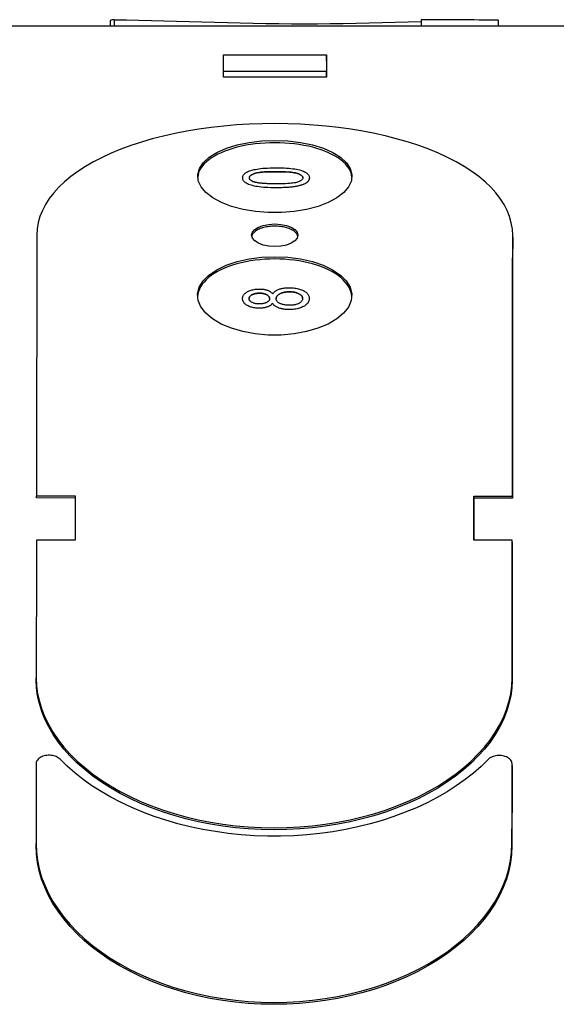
# Model space of a CAD drawing. Header units: millimetres. Extents: x 230 to 512, y 28 to 398.
# Tile 11 of 12: x 470 to 491, y 260 to 299. Entities that reach past the tile are written whole.
import ezdxf

# ---------------------------------------------------------------- set-up
doc = ezdxf.new("R2010")
doc.units = ezdxf.units.MM
doc.layers.add('Detail', color=2, linetype='Continuous')

msp = doc.modelspace()

# ---------------------------------------------------------------- linework, layer by layer
at = {"layer": 'Detail'}
for p, q in [((473.483, 298.499), (473.483, 298.281)), ((473.639, 298.529), (473.639, 298.281)), ((485.571, 298.525), (485.571, 298.276)), ((488.561, 298.513), (488.561, 298.275)), ((491.289, 298.274), (468.789, 298.283)), ((477.885, 296.523), (477.886, 297.165)), ((477.886, 297.165), (481.886, 297.164)), ((481.886, 297.164), (481.885, 296.522)), ((481.886, 296.937), (481.886, 297.164)), ((481.885, 296.522), (477.885, 296.523)), ((477.885, 296.298), (477.885, 296.523)), ((481.885, 296.296), (481.885, 296.522)), ((481.885, 296.296), (477.885, 296.298)), ((478.63, 292.39), (478.63, 292.39)), ((481.222, 292.389), (481.222, 292.389)), ((489.126, 290.067), (489.126, 290.154)), ((478.624, 287.696), (478.624, 287.696)), ((481.216, 287.698), (481.216, 287.698)), ((479.795, 287.52), (479.795, 287.52)), ((470.613, 280.035), (472.113, 280.034)), ((470.613, 279.953), (470.613, 280.035)), ((472.113, 279.952), (470.613, 279.953)), ((472.113, 280.034), (472.111, 278.319)), ((487.611, 278.313), (487.613, 280.028)), ((487.613, 280.028), (489.113, 280.028)), ((487.613, 279.946), (487.613, 280.028)), ((489.113, 279.945), (487.613, 279.946)), ((489.113, 279.945), (489.113, 280.028)), ((472.111, 278.319), (470.611, 278.32)), ((489.111, 278.312), (487.611, 278.313)), ((489.111, 278.231), (489.111, 278.312)), ((470.605, 272.886), (470.605, 272.965)), ((489.101, 269.559), (489.101, 269.637)), ((470.598, 266.452), (470.598, 266.528))]:
    msp.add_line(p, q, dxfattribs=at)
at = {"layer": 'Detail', "flags": 128}
for points in [[(473.639, 298.529), (474.117, 298.523), (474.598, 298.515), (475.083, 298.504), (475.57, 298.49), (476.059, 298.476), (476.551, 298.461), (477.044, 298.446), (477.54, 298.431), (478.037, 298.418), (478.535, 298.405), (479.034, 298.394), (479.533, 298.384), (480.033, 298.377), (480.533, 298.372), (481.033, 298.37), (481.533, 298.371), (482.035, 298.375), (482.539, 298.382), (483.045, 298.391), (483.55, 298.401), (484.056, 298.414), (484.562, 298.427), (485.067, 298.442), (485.571, 298.457)], [(489.126, 290.154), (489.112, 290.398), (489.072, 290.641), (489.005, 290.88), (488.911, 291.117), (488.79, 291.35), (488.643, 291.578), (488.471, 291.802), (488.273, 292.02), (488.051, 292.231), (487.805, 292.436), (487.535, 292.633), (487.243, 292.823), (486.93, 293.004), (486.595, 293.176), (486.241, 293.34), (485.869, 293.494), (485.478, 293.638), (485.072, 293.771), (484.65, 293.894), (484.214, 294.006), (483.765, 294.107), (483.305, 294.197), (482.835, 294.275), (482.356, 294.342), (481.87, 294.397), (481.378, 294.439), (480.882, 294.47), (480.383, 294.488), (479.882, 294.495), (479.381, 294.489), (478.882, 294.471), (478.385, 294.44), (477.893, 294.398), (477.407, 294.344), (476.928, 294.278), (476.458, 294.2), (475.997, 294.11), (475.548, 294.01), (475.112, 293.898), (474.69, 293.775), (474.283, 293.642), (473.892, 293.498), (473.519, 293.345), (473.165, 293.182), (472.83, 293.009), (472.516, 292.828), (472.223, 292.639), (471.953, 292.442), (471.706, 292.237), (471.483, 292.026), (471.285, 291.808), (471.112, 291.585), (470.965, 291.357), (470.843, 291.124), (470.749, 290.887), (470.681, 290.648), (470.64, 290.406), (470.626, 290.162)], [(479.881, 293.75), (479.689, 293.747), (479.497, 293.739), (479.307, 293.725), (479.119, 293.705), (478.935, 293.68), (478.754, 293.65), (478.578, 293.615), (478.407, 293.574), (478.243, 293.528), (478.085, 293.478), (477.934, 293.423), (477.792, 293.364), (477.658, 293.3), (477.533, 293.233), (477.418, 293.162), (477.313, 293.088), (477.219, 293.01), (477.135, 292.93), (477.063, 292.847), (477.003, 292.763), (476.954, 292.676), (476.917, 292.588), (476.893, 292.499), (476.88, 292.409)], [(479.881, 293.839), (480.388, 293.819), (480.88, 293.76), (481.344, 293.664), (481.765, 293.534), (482.132, 293.372), (482.434, 293.184), (482.663, 292.973), (482.812, 292.747), (482.876, 292.512), (482.854, 292.274), (482.747, 292.04), (482.557, 291.817), (482.291, 291.611), (481.954, 291.429), (481.558, 291.277), (481.114, 291.158), (480.634, 291.076), (480.133, 291.035), (479.624, 291.035), (479.123, 291.077), (478.642, 291.158), (478.199, 291.277), (477.803, 291.43), (477.467, 291.612), (477.2, 291.817), (477.01, 292.041), (476.903, 292.275), (476.882, 292.513), (476.946, 292.748), (477.095, 292.974), (477.324, 293.184), (477.626, 293.373), (477.994, 293.535), (478.417, 293.665), (478.882, 293.761), (479.374, 293.819), (479.881, 293.839)], [(482.877, 292.409), (482.865, 292.498), (482.841, 292.587), (482.804, 292.675), (482.755, 292.762), (482.695, 292.846), (482.623, 292.929), (482.54, 293.009), (482.445, 293.087), (482.341, 293.161), (482.226, 293.232), (482.101, 293.299), (481.967, 293.363), (481.825, 293.422), (481.675, 293.477), (481.517, 293.527), (481.353, 293.573), (481.182, 293.614), (481.007, 293.649), (480.826, 293.68), (480.642, 293.705), (480.454, 293.724), (480.265, 293.738), (480.073, 293.747), (479.881, 293.75)], [(478.63, 292.39), (478.632, 292.421), (478.639, 292.451), (478.651, 292.48), (478.667, 292.507), (478.687, 292.533), (478.713, 292.557), (478.742, 292.581), (478.775, 292.603), (478.813, 292.623), (478.855, 292.642), (478.9, 292.66), (478.95, 292.676), (479.003, 292.691), (479.061, 292.705), (479.122, 292.717), (479.187, 292.729), (479.255, 292.739), (479.327, 292.749), (479.406, 292.757), (479.493, 292.763), (479.589, 292.768), (479.693, 292.772), (479.806, 292.774), (479.928, 292.775)], [(478.887, 292.388), (478.889, 292.405), (478.893, 292.421), (478.9, 292.437), (478.91, 292.452), (478.923, 292.467), (478.939, 292.481), (478.958, 292.495), (478.979, 292.509), (479.004, 292.522), (479.031, 292.534), (479.061, 292.546), (479.094, 292.558), (479.131, 292.569), (479.174, 292.579), (479.223, 292.588), (479.278, 292.596), (479.339, 292.603), (479.405, 292.609), (479.478, 292.614), (479.556, 292.618), (479.64, 292.621), (479.73, 292.624), (479.826, 292.625), (479.927, 292.626)], [(479.927, 292.625), (479.826, 292.625), (479.73, 292.624), (479.64, 292.621), (479.556, 292.618), (479.478, 292.614), (479.406, 292.609), (479.339, 292.603), (479.278, 292.595), (479.223, 292.587), (479.174, 292.578), (479.131, 292.569), (479.094, 292.558), (479.061, 292.546), (479.031, 292.534), (479.004, 292.522), (478.979, 292.509), (478.958, 292.495), (478.939, 292.481), (478.923, 292.467), (478.911, 292.452), (478.9, 292.437), (478.893, 292.421), (478.889, 292.405), (478.887, 292.388)], [(479.927, 292.626), (480.029, 292.625), (480.124, 292.624), (480.214, 292.621), (480.298, 292.618), (480.376, 292.614), (480.448, 292.608), (480.515, 292.602), (480.575, 292.595), (480.63, 292.587), (480.679, 292.578), (480.722, 292.568), (480.76, 292.557), (480.793, 292.546), (480.823, 292.534), (480.85, 292.521), (480.875, 292.508), (480.896, 292.495), (480.915, 292.481), (480.931, 292.467), (480.944, 292.452), (480.954, 292.437), (480.961, 292.422), (480.965, 292.406), (480.967, 292.389)], [(480.967, 292.389), (480.965, 292.406), (480.961, 292.422), (480.954, 292.437), (480.944, 292.452), (480.931, 292.467), (480.915, 292.481), (480.896, 292.495), (480.875, 292.508), (480.85, 292.521), (480.823, 292.533), (480.793, 292.545), (480.76, 292.557), (480.722, 292.568), (480.679, 292.578), (480.63, 292.587), (480.575, 292.595), (480.515, 292.602), (480.448, 292.608), (480.376, 292.613), (480.298, 292.618), (480.214, 292.621), (480.124, 292.623), (480.029, 292.625), (479.927, 292.625)], [(479.928, 292.775), (480.037, 292.774), (480.14, 292.772), (480.239, 292.769), (480.332, 292.764), (480.419, 292.758), (480.501, 292.751), (480.578, 292.742), (480.65, 292.732), (480.716, 292.721), (480.779, 292.708), (480.838, 292.694), (480.893, 292.679), (480.944, 292.662), (480.991, 292.644), (481.034, 292.625), (481.073, 292.604), (481.108, 292.582), (481.139, 292.559), (481.164, 292.534), (481.185, 292.508), (481.201, 292.48), (481.213, 292.451), (481.22, 292.421), (481.222, 292.389)], [(479.927, 292.001), (479.817, 292.002), (479.712, 292.004), (479.613, 292.007), (479.52, 292.012), (479.432, 292.018), (479.349, 292.026), (479.272, 292.035), (479.201, 292.045), (479.134, 292.056), (479.071, 292.069), (479.012, 292.084), (478.957, 292.099), (478.907, 292.116), (478.86, 292.134), (478.817, 292.154), (478.778, 292.174), (478.743, 292.196), (478.713, 292.22), (478.688, 292.245), (478.667, 292.271), (478.651, 292.299), (478.639, 292.328), (478.632, 292.358), (478.63, 292.39)], [(479.927, 292.001), (479.817, 292.001), (479.712, 292.004), (479.613, 292.007), (479.52, 292.012), (479.432, 292.018), (479.349, 292.026), (479.272, 292.034), (479.201, 292.045), (479.134, 292.056), (479.071, 292.069), (479.013, 292.083), (478.958, 292.099), (478.907, 292.116), (478.86, 292.134), (478.817, 292.153), (478.778, 292.174), (478.743, 292.196), (478.713, 292.22), (478.688, 292.244), (478.667, 292.271), (478.651, 292.298), (478.639, 292.328), (478.632, 292.358), (478.63, 292.39)], [(479.069, 292.228), (479.054, 292.233), (479.04, 292.238), (479.027, 292.243), (479.014, 292.249), (479.001, 292.255), (478.99, 292.26), (478.979, 292.266), (478.968, 292.272), (478.958, 292.278), (478.949, 292.285), (478.941, 292.291), (478.933, 292.298), (478.926, 292.305), (478.919, 292.312), (478.913, 292.319), (478.908, 292.326), (478.903, 292.333), (478.899, 292.341), (478.895, 292.348), (478.892, 292.356), (478.89, 292.364), (478.889, 292.372), (478.888, 292.38), (478.887, 292.388)], [(479.927, 292.152), (479.875, 292.152), (479.825, 292.153), (479.777, 292.153), (479.729, 292.154), (479.683, 292.155), (479.639, 292.157), (479.595, 292.159), (479.554, 292.161), (479.513, 292.163), (479.474, 292.165), (479.436, 292.168), (479.4, 292.171), (479.365, 292.174), (479.331, 292.178), (479.299, 292.182), (479.268, 292.186), (479.238, 292.19), (479.21, 292.195), (479.183, 292.2), (479.158, 292.205), (479.133, 292.21), (479.111, 292.216), (479.089, 292.222), (479.069, 292.228)], [(480.967, 292.389), (480.965, 292.373), (480.961, 292.357), (480.954, 292.341), (480.944, 292.326), (480.931, 292.311), (480.915, 292.297), (480.896, 292.283), (480.875, 292.27), (480.851, 292.257), (480.823, 292.244), (480.793, 292.232), (480.76, 292.22), (480.723, 292.209), (480.68, 292.199), (480.631, 292.19), (480.576, 292.182), (480.515, 292.175), (480.449, 292.169), (480.376, 292.164), (480.298, 292.159), (480.214, 292.156), (480.124, 292.154), (480.028, 292.152), (479.927, 292.152)], [(481.222, 292.389), (481.222, 292.375), (481.22, 292.361), (481.218, 292.347), (481.215, 292.334), (481.211, 292.321), (481.206, 292.308), (481.2, 292.295), (481.193, 292.283), (481.185, 292.271), (481.177, 292.259), (481.167, 292.247), (481.157, 292.236), (481.145, 292.224), (481.133, 292.214), (481.12, 292.203), (481.106, 292.193), (481.091, 292.182), (481.075, 292.173), (481.058, 292.163), (481.04, 292.154), (481.022, 292.145), (481.002, 292.136), (480.982, 292.127), (480.961, 292.119)], [(481.222, 292.389), (481.222, 292.375), (481.22, 292.361), (481.218, 292.347), (481.215, 292.334), (481.211, 292.321), (481.206, 292.308), (481.2, 292.295), (481.193, 292.283), (481.185, 292.27), (481.177, 292.259), (481.167, 292.247), (481.157, 292.236), (481.145, 292.224), (481.133, 292.213), (481.12, 292.203), (481.106, 292.192), (481.091, 292.182), (481.075, 292.173), (481.058, 292.163), (481.04, 292.154), (481.022, 292.144), (481.002, 292.136), (480.982, 292.127), (480.961, 292.119)], [(480.961, 292.119), (480.933, 292.109), (480.905, 292.1), (480.874, 292.091), (480.843, 292.083), (480.81, 292.075), (480.776, 292.067), (480.74, 292.06), (480.704, 292.053), (480.665, 292.047), (480.626, 292.041), (480.585, 292.035), (480.542, 292.03), (480.498, 292.025), (480.453, 292.021), (480.407, 292.017), (480.359, 292.014), (480.31, 292.011), (480.259, 292.008), (480.207, 292.006), (480.154, 292.004), (480.099, 292.003), (480.043, 292.002), (479.985, 292.001), (479.927, 292.001)], [(480.961, 292.119), (480.933, 292.109), (480.905, 292.1), (480.874, 292.091), (480.843, 292.083), (480.81, 292.075), (480.776, 292.067), (480.74, 292.06), (480.704, 292.053), (480.665, 292.047), (480.626, 292.041), (480.585, 292.035), (480.542, 292.03), (480.498, 292.025), (480.453, 292.021), (480.407, 292.017), (480.359, 292.014), (480.31, 292.011), (480.259, 292.008), (480.207, 292.006), (480.154, 292.004), (480.099, 292.003), (480.043, 292.001), (479.985, 292.001), (479.927, 292.001)], [(479.876, 290.596), (480.109, 290.581), (480.326, 290.537), (480.513, 290.468), (480.655, 290.377), (480.745, 290.271), (480.776, 290.158), (480.745, 290.044), (480.655, 289.938), (480.512, 289.846), (480.326, 289.776), (480.108, 289.732), (479.875, 289.717), (479.643, 289.732), (479.426, 289.776), (479.239, 289.847), (479.096, 289.938), (479.006, 290.044), (478.976, 290.158), (479.006, 290.272), (479.096, 290.377), (479.239, 290.468), (479.426, 290.537), (479.643, 290.581), (479.876, 290.596)], [(479.876, 290.508), (479.821, 290.507), (479.766, 290.505), (479.712, 290.501), (479.658, 290.495), (479.605, 290.488), (479.553, 290.479), (479.502, 290.469), (479.452, 290.457), (479.404, 290.444), (479.358, 290.429), (479.314, 290.413), (479.272, 290.396), (479.232, 290.377), (479.195, 290.357), (479.16, 290.336), (479.128, 290.315), (479.099, 290.292), (479.072, 290.268), (479.049, 290.244), (479.029, 290.219), (479.012, 290.194), (478.998, 290.167), (478.987, 290.141), (478.98, 290.114)], [(480.771, 290.114), (480.764, 290.141), (480.754, 290.167), (480.74, 290.193), (480.723, 290.219), (480.703, 290.244), (480.679, 290.268), (480.653, 290.292), (480.624, 290.314), (480.592, 290.336), (480.557, 290.357), (480.52, 290.377), (480.48, 290.395), (480.438, 290.413), (480.394, 290.429), (480.348, 290.443), (480.3, 290.457), (480.251, 290.469), (480.2, 290.479), (480.148, 290.488), (480.095, 290.495), (480.041, 290.501), (479.986, 290.505), (479.931, 290.507), (479.876, 290.508)], [(470.626, 290.162), (470.625, 289.914), (470.625, 289.666), (470.625, 289.417), (470.624, 289.166), (470.624, 288.915), (470.624, 288.662), (470.623, 288.409), (470.623, 288.154), (470.623, 287.899), (470.622, 287.642), (470.622, 287.384), (470.622, 287.125), (470.621, 286.866), (470.621, 286.605), (470.621, 286.343), (470.62, 286.08), (470.62, 285.816), (470.62, 285.551), (470.619, 285.285), (470.619, 285.018), (470.619, 284.75), (470.618, 284.48), (470.618, 284.21), (470.618, 283.939), (470.617, 283.667), (470.617, 283.393), (470.617, 283.119), (470.616, 282.844), (470.616, 282.568), (470.616, 282.29), (470.615, 282.012), (470.615, 281.732), (470.615, 281.452), (470.614, 281.171), (470.614, 280.888), (470.613, 280.605), (470.613, 280.32), (470.613, 280.035)], [(489.113, 280.028), (489.113, 280.313), (489.113, 280.598), (489.114, 280.881), (489.114, 281.164), (489.115, 281.445), (489.115, 281.725), (489.115, 282.005), (489.116, 282.283), (489.116, 282.56), (489.116, 282.837), (489.117, 283.112), (489.117, 283.386), (489.117, 283.66), (489.118, 283.932), (489.118, 284.203), (489.118, 284.473), (489.119, 284.742), (489.119, 285.01), (489.119, 285.278), (489.12, 285.544), (489.12, 285.809), (489.12, 286.073), (489.121, 286.336), (489.121, 286.598), (489.121, 286.858), (489.122, 287.118), (489.122, 287.377), (489.122, 287.635), (489.123, 287.892), (489.123, 288.147), (489.123, 288.402), (489.124, 288.655), (489.124, 288.908), (489.124, 289.159), (489.125, 289.41), (489.125, 289.659), (489.125, 289.907), (489.126, 290.154)], [(479.875, 289.235), (479.682, 289.232), (479.49, 289.223), (479.299, 289.208), (479.111, 289.187), (478.927, 289.159), (478.746, 289.126), (478.569, 289.088), (478.398, 289.043), (478.233, 288.994), (478.075, 288.939), (477.925, 288.879), (477.782, 288.814), (477.648, 288.745), (477.524, 288.671), (477.408, 288.594), (477.304, 288.513), (477.209, 288.428), (477.126, 288.341), (477.054, 288.251), (476.994, 288.159), (476.946, 288.065), (476.909, 287.969), (476.885, 287.872), (476.874, 287.775)], [(479.875, 289.322), (480.382, 289.3), (480.874, 289.237), (481.338, 289.132), (481.759, 288.991), (482.126, 288.815), (482.428, 288.61), (482.657, 288.382), (482.806, 288.137), (482.87, 287.882), (482.848, 287.623), (482.741, 287.37), (482.551, 287.128), (482.284, 286.905), (481.948, 286.708), (481.552, 286.543), (481.108, 286.415), (480.628, 286.327), (480.127, 286.282), (479.617, 286.282), (479.116, 286.327), (478.636, 286.415), (478.192, 286.544), (477.796, 286.709), (477.46, 286.906), (477.194, 287.129), (477.004, 287.371), (476.897, 287.624), (476.875, 287.883), (476.94, 288.138), (477.089, 288.383), (477.318, 288.611), (477.62, 288.816), (477.988, 288.991), (478.411, 289.133), (478.875, 289.238), (479.368, 289.301), (479.875, 289.322)], [(482.871, 287.774), (482.86, 287.872), (482.836, 287.969), (482.8, 288.064), (482.751, 288.158), (482.691, 288.25), (482.619, 288.34), (482.536, 288.428), (482.442, 288.512), (482.338, 288.593), (482.223, 288.67), (482.098, 288.744), (481.964, 288.813), (481.822, 288.878), (481.672, 288.938), (481.514, 288.993), (481.349, 289.042), (481.178, 289.087), (481.002, 289.126), (480.822, 289.159), (480.637, 289.186), (480.449, 289.207), (480.259, 289.223), (480.067, 289.232), (479.875, 289.235)], [(478.624, 287.696), (478.625, 287.723), (478.629, 287.75), (478.636, 287.776), (478.645, 287.801), (478.657, 287.825), (478.672, 287.848), (478.689, 287.87), (478.709, 287.891), (478.732, 287.912), (478.758, 287.931), (478.786, 287.949), (478.817, 287.967), (478.849, 287.983), (478.883, 287.998), (478.918, 288.012), (478.954, 288.024), (478.992, 288.034), (479.03, 288.043), (479.07, 288.051), (479.111, 288.058), (479.153, 288.062), (479.196, 288.066), (479.241, 288.068), (479.286, 288.069)], [(479.286, 288.069), (479.315, 288.068), (479.344, 288.067), (479.371, 288.066), (479.399, 288.064), (479.425, 288.061), (479.451, 288.057), (479.476, 288.053), (479.501, 288.048), (479.525, 288.042), (479.548, 288.036), (479.571, 288.029), (479.593, 288.022), (479.614, 288.014), (479.635, 288.005), (479.655, 287.995), (479.673, 287.985), (479.692, 287.974), (479.709, 287.963), (479.725, 287.95), (479.741, 287.937), (479.756, 287.924), (479.77, 287.909), (479.783, 287.894), (479.795, 287.879)], [(479.795, 287.879), (479.808, 287.898), (479.823, 287.917), (479.839, 287.935), (479.856, 287.952), (479.875, 287.968), (479.894, 287.984), (479.916, 287.998), (479.938, 288.012), (479.962, 288.025), (479.987, 288.038), (480.013, 288.049), (480.041, 288.06), (480.07, 288.07), (480.1, 288.079), (480.13, 288.087), (480.162, 288.094), (480.195, 288.1), (480.228, 288.106), (480.262, 288.11), (480.298, 288.114), (480.334, 288.117), (480.371, 288.119), (480.409, 288.121), (480.448, 288.121)], [(480.451, 287.959), (480.414, 287.958), (480.378, 287.957), (480.343, 287.954), (480.309, 287.95), (480.276, 287.946), (480.245, 287.94), (480.214, 287.933), (480.185, 287.925), (480.156, 287.916), (480.129, 287.907), (480.103, 287.896), (480.078, 287.883), (480.054, 287.871), (480.033, 287.857), (480.013, 287.843), (479.996, 287.829), (479.981, 287.814), (479.967, 287.798), (479.956, 287.782), (479.947, 287.766), (479.94, 287.749), (479.934, 287.731), (479.931, 287.713), (479.93, 287.694)], [(479.93, 287.694), (479.931, 287.713), (479.934, 287.731), (479.94, 287.749), (479.947, 287.766), (479.956, 287.783), (479.967, 287.799), (479.981, 287.814), (479.996, 287.829), (480.013, 287.843), (480.033, 287.857), (480.054, 287.871), (480.078, 287.884), (480.103, 287.896), (480.129, 287.907), (480.156, 287.917), (480.185, 287.925), (480.214, 287.933), (480.245, 287.94), (480.276, 287.946), (480.309, 287.951), (480.343, 287.954), (480.378, 287.957), (480.414, 287.958), (480.451, 287.959)], [(480.448, 288.121), (480.501, 288.12), (480.553, 288.118), (480.604, 288.114), (480.653, 288.108), (480.701, 288.101), (480.747, 288.092), (480.792, 288.081), (480.835, 288.069), (480.877, 288.056), (480.918, 288.04), (480.957, 288.023), (480.995, 288.005), (481.03, 287.985), (481.062, 287.964), (481.091, 287.942), (481.118, 287.919), (481.141, 287.895), (481.161, 287.87), (481.178, 287.844), (481.191, 287.816), (481.202, 287.788), (481.21, 287.759), (481.214, 287.729), (481.216, 287.698)], [(480.96, 287.699), (480.959, 287.717), (480.956, 287.736), (480.951, 287.753), (480.944, 287.77), (480.935, 287.787), (480.924, 287.802), (480.911, 287.818), (480.896, 287.832), (480.879, 287.847), (480.86, 287.86), (480.839, 287.873), (480.816, 287.886), (480.792, 287.897), (480.766, 287.908), (480.739, 287.918), (480.712, 287.926), (480.683, 287.934), (480.653, 287.94), (480.622, 287.946), (480.59, 287.951), (480.557, 287.954), (480.523, 287.957), (480.488, 287.958), (480.451, 287.959)], [(480.451, 287.959), (480.488, 287.958), (480.523, 287.957), (480.557, 287.954), (480.59, 287.951), (480.622, 287.946), (480.653, 287.941), (480.683, 287.934), (480.712, 287.926), (480.739, 287.918), (480.766, 287.908), (480.792, 287.897), (480.816, 287.886), (480.839, 287.873), (480.86, 287.86), (480.879, 287.847), (480.896, 287.833), (480.911, 287.818), (480.924, 287.802), (480.935, 287.787), (480.944, 287.77), (480.951, 287.753), (480.956, 287.736), (480.959, 287.717), (480.96, 287.699)], [(479.277, 287.325), (479.232, 287.326), (479.188, 287.328), (479.145, 287.331), (479.103, 287.336), (479.062, 287.343), (479.023, 287.35), (478.984, 287.36), (478.947, 287.37), (478.912, 287.382), (478.877, 287.396), (478.844, 287.41), (478.812, 287.427), (478.782, 287.444), (478.754, 287.462), (478.729, 287.482), (478.707, 287.502), (478.688, 287.523), (478.671, 287.545), (478.656, 287.568), (478.644, 287.592), (478.635, 287.616), (478.629, 287.642), (478.625, 287.668), (478.624, 287.696)], [(479.277, 287.325), (479.232, 287.325), (479.188, 287.328), (479.145, 287.331), (479.103, 287.336), (479.062, 287.342), (479.023, 287.35), (478.985, 287.359), (478.948, 287.37), (478.912, 287.382), (478.877, 287.395), (478.844, 287.41), (478.812, 287.427), (478.782, 287.444), (478.754, 287.462), (478.73, 287.481), (478.707, 287.502), (478.688, 287.523), (478.671, 287.545), (478.656, 287.567), (478.644, 287.591), (478.635, 287.616), (478.629, 287.641), (478.625, 287.668), (478.624, 287.695)], [(479.284, 287.906), (479.256, 287.906), (479.229, 287.905), (479.202, 287.903), (479.176, 287.9), (479.151, 287.896), (479.127, 287.892), (479.103, 287.886), (479.08, 287.88), (479.058, 287.873), (479.037, 287.865), (479.016, 287.857), (478.996, 287.847), (478.978, 287.837), (478.961, 287.827), (478.945, 287.816), (478.931, 287.804), (478.919, 287.793), (478.908, 287.78), (478.9, 287.768), (478.892, 287.755), (478.886, 287.741), (478.882, 287.727), (478.88, 287.713), (478.879, 287.698)], [(478.879, 287.699), (478.88, 287.713), (478.882, 287.728), (478.886, 287.741), (478.892, 287.755), (478.9, 287.768), (478.908, 287.78), (478.919, 287.793), (478.931, 287.804), (478.945, 287.816), (478.961, 287.827), (478.978, 287.837), (478.996, 287.847), (479.016, 287.857), (479.037, 287.865), (479.058, 287.873), (479.08, 287.88), (479.103, 287.886), (479.127, 287.892), (479.151, 287.896), (479.176, 287.9), (479.202, 287.903), (479.229, 287.905), (479.256, 287.906), (479.284, 287.906)], [(479.266, 287.489), (479.24, 287.489), (479.214, 287.49), (479.189, 287.492), (479.165, 287.495), (479.141, 287.499), (479.118, 287.504), (479.096, 287.509), (479.074, 287.515), (479.053, 287.522), (479.032, 287.53), (479.012, 287.539), (478.993, 287.548), (478.975, 287.558), (478.958, 287.569), (478.943, 287.58), (478.93, 287.591), (478.918, 287.603), (478.908, 287.615), (478.899, 287.628), (478.892, 287.641), (478.886, 287.655), (478.882, 287.669), (478.88, 287.684), (478.879, 287.699)], [(479.675, 287.699), (479.674, 287.684), (479.672, 287.669), (479.668, 287.655), (479.662, 287.641), (479.655, 287.627), (479.646, 287.615), (479.636, 287.602), (479.624, 287.59), (479.61, 287.579), (479.595, 287.568), (479.579, 287.557), (479.56, 287.547), (479.541, 287.538), (479.52, 287.529), (479.499, 287.522), (479.477, 287.515), (479.454, 287.509), (479.43, 287.503), (479.405, 287.499), (479.379, 287.495), (479.352, 287.492), (479.324, 287.49), (479.296, 287.489), (479.266, 287.489)], [(479.675, 287.699), (479.674, 287.714), (479.672, 287.729), (479.668, 287.743), (479.662, 287.756), (479.655, 287.769), (479.647, 287.782), (479.636, 287.794), (479.625, 287.806), (479.611, 287.817), (479.596, 287.828), (479.58, 287.839), (479.562, 287.848), (479.543, 287.858), (479.523, 287.866), (479.502, 287.874), (479.481, 287.881), (479.458, 287.887), (479.436, 287.892), (479.412, 287.896), (479.388, 287.9), (479.363, 287.903), (479.337, 287.905), (479.311, 287.906), (479.284, 287.906)], [(479.284, 287.906), (479.311, 287.906), (479.337, 287.905), (479.363, 287.903), (479.388, 287.9), (479.412, 287.896), (479.436, 287.892), (479.458, 287.887), (479.481, 287.881), (479.502, 287.874), (479.523, 287.866), (479.543, 287.858), (479.562, 287.848), (479.58, 287.839), (479.596, 287.828), (479.611, 287.817), (479.625, 287.806), (479.636, 287.794), (479.647, 287.782), (479.655, 287.77), (479.662, 287.756), (479.668, 287.743), (479.672, 287.729), (479.674, 287.714), (479.675, 287.699)], [(480.439, 287.436), (480.403, 287.437), (480.368, 287.438), (480.334, 287.441), (480.301, 287.444), (480.27, 287.449), (480.239, 287.454), (480.209, 287.461), (480.18, 287.469), (480.152, 287.477), (480.126, 287.487), (480.1, 287.497), (480.075, 287.509), (480.052, 287.522), (480.031, 287.535), (480.012, 287.548), (479.995, 287.562), (479.98, 287.577), (479.966, 287.592), (479.955, 287.608), (479.946, 287.624), (479.939, 287.641), (479.934, 287.658), (479.931, 287.676), (479.93, 287.694)], [(481.216, 287.698), (481.214, 287.666), (481.21, 287.636), (481.202, 287.607), (481.191, 287.579), (481.177, 287.551), (481.16, 287.525), (481.14, 287.5), (481.117, 287.476), (481.09, 287.453), (481.061, 287.431), (481.028, 287.409), (480.993, 287.389), (480.955, 287.371), (480.915, 287.353), (480.874, 287.338), (480.832, 287.324), (480.788, 287.312), (480.742, 287.301), (480.695, 287.292), (480.647, 287.285), (480.597, 287.279), (480.545, 287.275), (480.492, 287.273), (480.437, 287.272)], [(481.216, 287.698), (481.214, 287.666), (481.21, 287.636), (481.202, 287.607), (481.191, 287.579), (481.177, 287.551), (481.16, 287.525), (481.14, 287.5), (481.117, 287.476), (481.09, 287.453), (481.061, 287.43), (481.028, 287.409), (480.993, 287.389), (480.955, 287.371), (480.915, 287.353), (480.874, 287.338), (480.832, 287.324), (480.788, 287.312), (480.742, 287.301), (480.695, 287.292), (480.647, 287.285), (480.597, 287.279), (480.545, 287.275), (480.492, 287.273), (480.437, 287.272)], [(480.96, 287.699), (480.959, 287.681), (480.956, 287.663), (480.951, 287.646), (480.943, 287.628), (480.933, 287.612), (480.921, 287.595), (480.907, 287.579), (480.891, 287.563), (480.873, 287.548), (480.853, 287.533), (480.832, 287.52), (480.809, 287.508), (480.783, 287.496), (480.757, 287.486), (480.728, 287.476), (480.698, 287.468), (480.666, 287.46), (480.635, 287.454), (480.603, 287.448), (480.571, 287.444), (480.538, 287.44), (480.505, 287.438), (480.472, 287.436), (480.439, 287.436)], [(479.795, 287.52), (479.782, 287.504), (479.769, 287.488), (479.755, 287.474), (479.74, 287.459), (479.724, 287.446), (479.708, 287.433), (479.69, 287.422), (479.672, 287.41), (479.653, 287.4), (479.633, 287.39), (479.613, 287.381), (479.591, 287.373), (479.569, 287.365), (479.546, 287.358), (479.522, 287.352), (479.498, 287.346), (479.473, 287.341), (479.447, 287.337), (479.42, 287.333), (479.393, 287.33), (479.365, 287.328), (479.337, 287.326), (479.307, 287.325), (479.277, 287.325)], [(479.795, 287.52), (479.782, 287.504), (479.769, 287.488), (479.755, 287.473), (479.74, 287.459), (479.724, 287.446), (479.708, 287.433), (479.69, 287.421), (479.672, 287.41), (479.653, 287.4), (479.633, 287.39), (479.613, 287.381), (479.591, 287.373), (479.569, 287.365), (479.546, 287.358), (479.522, 287.352), (479.498, 287.346), (479.473, 287.341), (479.447, 287.337), (479.42, 287.333), (479.393, 287.33), (479.365, 287.328), (479.337, 287.326), (479.307, 287.325), (479.277, 287.325)], [(480.437, 287.272), (480.396, 287.272), (480.357, 287.274), (480.318, 287.276), (480.281, 287.279), (480.244, 287.283), (480.209, 287.288), (480.175, 287.294), (480.142, 287.301), (480.111, 287.308), (480.08, 287.317), (480.05, 287.326), (480.022, 287.336), (479.995, 287.347), (479.969, 287.359), (479.945, 287.372), (479.922, 287.385), (479.901, 287.4), (479.881, 287.414), (479.863, 287.43), (479.846, 287.447), (479.831, 287.464), (479.818, 287.482), (479.805, 287.501), (479.795, 287.52)], [(480.437, 287.272), (480.396, 287.272), (480.357, 287.274), (480.318, 287.276), (480.281, 287.279), (480.244, 287.283), (480.209, 287.288), (480.175, 287.294), (480.142, 287.301), (480.111, 287.308), (480.08, 287.317), (480.05, 287.326), (480.022, 287.336), (479.995, 287.347), (479.969, 287.359), (479.945, 287.372), (479.922, 287.385), (479.901, 287.399), (479.881, 287.414), (479.863, 287.43), (479.846, 287.447), (479.831, 287.464), (479.818, 287.482), (479.805, 287.5), (479.795, 287.52)], [(470.611, 278.32), (470.611, 278.103), (470.61, 277.885), (470.61, 277.667), (470.61, 277.449), (470.61, 277.23), (470.609, 277.01), (470.609, 276.79), (470.609, 276.569), (470.609, 276.348), (470.608, 276.126), (470.608, 275.904), (470.608, 275.681), (470.608, 275.458), (470.607, 275.234), (470.607, 275.009), (470.607, 274.784), (470.607, 274.559), (470.606, 274.333), (470.606, 274.106), (470.606, 273.879), (470.605, 273.651), (470.605, 273.423), (470.605, 273.194), (470.605, 272.965)], [(489.105, 272.958), (489.105, 273.187), (489.105, 273.416), (489.105, 273.644), (489.106, 273.872), (489.106, 274.099), (489.106, 274.326), (489.106, 274.552), (489.107, 274.777), (489.107, 275.002), (489.107, 275.227), (489.108, 275.451), (489.108, 275.674), (489.108, 275.897), (489.108, 276.119), (489.109, 276.341), (489.109, 276.562), (489.109, 276.783), (489.109, 277.003), (489.11, 277.223), (489.11, 277.442), (489.11, 277.66), (489.11, 277.878), (489.111, 278.096), (489.111, 278.312)], [(470.605, 272.965), (470.618, 272.658), (470.658, 272.351), (470.726, 272.045), (470.82, 271.74), (470.94, 271.439), (471.087, 271.141), (471.259, 270.847), (471.457, 270.559), (471.679, 270.277), (471.926, 270.003), (472.195, 269.737), (472.487, 269.479), (472.801, 269.232), (473.135, 268.995), (473.489, 268.769), (473.862, 268.556), (474.252, 268.355), (474.659, 268.168), (475.081, 267.995), (475.516, 267.836), (475.965, 267.693), (476.425, 267.565), (476.895, 267.454), (477.374, 267.359), (477.86, 267.281), (478.352, 267.219), (478.848, 267.176), (479.348, 267.149), (479.849, 267.14), (480.349, 267.149), (480.849, 267.175), (481.345, 267.218), (481.837, 267.279), (482.323, 267.357), (482.802, 267.452), (483.273, 267.563), (483.733, 267.69), (484.182, 267.833), (484.618, 267.991), (485.041, 268.164), (485.448, 268.351), (485.838, 268.551), (486.211, 268.764), (486.566, 268.989), (486.901, 269.226), (487.215, 269.474), (487.507, 269.731), (487.777, 269.997), (488.024, 270.271), (488.247, 270.553), (488.445, 270.84), (488.619, 271.134), (488.766, 271.432), (488.887, 271.733), (488.982, 272.038), (489.05, 272.344), (489.091, 272.651), (489.105, 272.958)], [(489.105, 272.879), (489.091, 272.572), (489.05, 272.265), (488.982, 271.959), (488.887, 271.655), (488.766, 271.353), (488.619, 271.056), (488.445, 270.762), (488.247, 270.475), (488.024, 270.193), (487.777, 269.919), (487.507, 269.653), (487.215, 269.396), (486.901, 269.149), (486.566, 268.912), (486.211, 268.687), (485.838, 268.474), (485.448, 268.274), (485.041, 268.087), (484.618, 267.914), (484.182, 267.756), (483.733, 267.613), (483.273, 267.486), (482.802, 267.375), (482.323, 267.28), (481.837, 267.203), (481.345, 267.142), (480.849, 267.098), (480.349, 267.072), (479.849, 267.064), (479.348, 267.073), (478.848, 267.099), (478.352, 267.143), (477.86, 267.204), (477.374, 267.282), (476.895, 267.377), (476.425, 267.489), (475.965, 267.616), (475.516, 267.759), (475.081, 267.918), (474.659, 268.091), (474.252, 268.278), (473.862, 268.479), (473.489, 268.692), (473.135, 268.917), (472.801, 269.154), (472.487, 269.402), (472.195, 269.659), (471.926, 269.925), (471.679, 270.199), (471.457, 270.481), (471.259, 270.769), (471.087, 271.062), (470.94, 271.36), (470.82, 271.662), (470.726, 271.966), (470.658, 272.272), (470.618, 272.579), (470.605, 272.886)], [(470.601, 269.644), (470.601, 269.516), (470.601, 269.388), (470.601, 269.259), (470.601, 269.131), (470.6, 269.002), (470.6, 268.873), (470.6, 268.744), (470.6, 268.615), (470.6, 268.486), (470.6, 268.356), (470.6, 268.227), (470.6, 268.097), (470.599, 267.967), (470.599, 267.837), (470.599, 267.707), (470.599, 267.576), (470.599, 267.446), (470.599, 267.315), (470.599, 267.184), (470.598, 267.053), (470.598, 266.922), (470.598, 266.791), (470.598, 266.66), (470.598, 266.528)], [(471.528, 269.808), (471.498, 269.836), (471.462, 269.862), (471.423, 269.885), (471.38, 269.906), (471.333, 269.923), (471.284, 269.937), (471.233, 269.948), (471.18, 269.955), (471.127, 269.959), (471.073, 269.959), (471.019, 269.955), (470.966, 269.948), (470.915, 269.937), (470.866, 269.922), (470.82, 269.905), (470.777, 269.884), (470.738, 269.861), (470.703, 269.835), (470.673, 269.806), (470.647, 269.776), (470.627, 269.745), (470.613, 269.712), (470.604, 269.678), (470.601, 269.644)], [(488.174, 269.802), (487.896, 269.53), (487.596, 269.268), (487.275, 269.016), (486.933, 268.773), (486.572, 268.543), (486.192, 268.324), (485.795, 268.118), (485.381, 267.925), (484.952, 267.745), (484.509, 267.581), (484.054, 267.431), (483.587, 267.297), (483.109, 267.179), (482.623, 267.076), (482.129, 266.991), (481.628, 266.922), (481.123, 266.87), (480.615, 266.836), (480.104, 266.819), (479.592, 266.819), (479.082, 266.836), (478.573, 266.871), (478.068, 266.923), (477.568, 266.993), (477.074, 267.079), (476.588, 267.181), (476.111, 267.3), (475.644, 267.434), (475.189, 267.584), (474.746, 267.749), (474.318, 267.929), (473.904, 268.122), (473.508, 268.329), (473.128, 268.548), (472.767, 268.779), (472.426, 269.021), (472.105, 269.274), (471.806, 269.537), (471.528, 269.808)], [(489.101, 269.637), (489.098, 269.671), (489.09, 269.705), (489.075, 269.737), (489.055, 269.769), (489.03, 269.799), (489, 269.828), (488.965, 269.854), (488.926, 269.877), (488.883, 269.898), (488.837, 269.915), (488.788, 269.93), (488.737, 269.941), (488.684, 269.948), (488.63, 269.952), (488.576, 269.952), (488.523, 269.949), (488.47, 269.941), (488.419, 269.931), (488.369, 269.917), (488.323, 269.899), (488.28, 269.879), (488.24, 269.856), (488.205, 269.83), (488.174, 269.802)], [(489.098, 266.521), (489.098, 266.652), (489.098, 266.784), (489.098, 266.915), (489.098, 267.046), (489.099, 267.177), (489.099, 267.308), (489.099, 267.439), (489.099, 267.569), (489.099, 267.699), (489.099, 267.83), (489.099, 267.96), (489.1, 268.09), (489.1, 268.219), (489.1, 268.349), (489.1, 268.478), (489.1, 268.608), (489.1, 268.737), (489.1, 268.866), (489.1, 268.995), (489.101, 269.124), (489.101, 269.252), (489.101, 269.38), (489.101, 269.509), (489.101, 269.637)], [(470.598, 266.528), (470.611, 266.202), (470.651, 265.876), (470.719, 265.552), (470.813, 265.229), (470.933, 264.909), (471.08, 264.593), (471.253, 264.282), (471.45, 263.977), (471.673, 263.678), (471.919, 263.388), (472.188, 263.106), (472.48, 262.833), (472.794, 262.572), (473.128, 262.321), (473.482, 262.082), (473.855, 261.857), (474.245, 261.644), (474.652, 261.446), (475.074, 261.263), (475.51, 261.096), (475.958, 260.945), (476.418, 260.81), (476.888, 260.692), (477.367, 260.592), (477.853, 260.509), (478.345, 260.445), (478.842, 260.398), (479.341, 260.37), (479.842, 260.361), (480.342, 260.37), (480.842, 260.397), (481.338, 260.443), (481.83, 260.508), (482.317, 260.59), (482.796, 260.69), (483.266, 260.807), (483.726, 260.942), (484.175, 261.093), (484.611, 261.26), (485.034, 261.442), (485.441, 261.64), (485.831, 261.852), (486.205, 262.077), (486.559, 262.316), (486.894, 262.566), (487.208, 262.828), (487.501, 263.1), (487.771, 263.382), (488.017, 263.672), (488.24, 263.97), (488.439, 264.275), (488.612, 264.586), (488.759, 264.902), (488.88, 265.222), (488.975, 265.544), (489.043, 265.869), (489.084, 266.195), (489.098, 266.521)], [(489.098, 266.445), (489.084, 266.119), (489.043, 265.794), (488.975, 265.469), (488.88, 265.146), (488.759, 264.827), (488.612, 264.511), (488.439, 264.2), (488.24, 263.895), (488.017, 263.597), (487.771, 263.307), (487.501, 263.026), (487.208, 262.754), (486.894, 262.492), (486.559, 262.242), (486.205, 262.003), (485.831, 261.778), (485.441, 261.566), (485.034, 261.369), (484.611, 261.186), (484.175, 261.019), (483.726, 260.868), (483.266, 260.734), (482.796, 260.617), (482.317, 260.517), (481.83, 260.434), (481.338, 260.37), (480.842, 260.324), (480.342, 260.297), (479.842, 260.288), (479.341, 260.297), (478.842, 260.325), (478.345, 260.371), (477.853, 260.436), (477.367, 260.518), (476.888, 260.619), (476.418, 260.737), (475.958, 260.871), (475.51, 261.023), (475.074, 261.19), (474.652, 261.373), (474.245, 261.571), (473.855, 261.783), (473.482, 262.008), (473.128, 262.247), (472.794, 262.497), (472.48, 262.759), (472.188, 263.031), (471.919, 263.313), (471.673, 263.604), (471.45, 263.902), (471.253, 264.207), (471.08, 264.518), (470.933, 264.834), (470.813, 265.153), (470.719, 265.476), (470.651, 265.801), (470.611, 266.126), (470.598, 266.452)]]:
    msp.add_lwpolyline(points, dxfattribs=at)
at = {"layer": 'Detail'}
for centre, major_axis, ratio, start_param, end_param in [((475.524, 288.78), (-1.971, 9.737), 0.259017, 6.249728, 6.311437), ((415.427, 288.803), (119.224, 5.571), 0.066844, 0.907294, 0.938674), ((481.861, 106.771), (-0.081, -210), 0.000551, 3.579701, 3.586844), ((489.111, 106.768), (-0.081, -210), 0.000551, 3.651368, 3.742797), ((487.611, 106.768), (-0.081, -210), 0.000551, 3.742797, 3.756409), ((489.111, 106.768), (-0.081, -210), 0.000551, 3.757082, 3.799939), ((489.111, 106.768), (-0.081, -210), 0.000551, 3.825361, 3.848511)]:
    msp.add_ellipse(centre, major_axis=major_axis, ratio=ratio, start_param=start_param, end_param=end_param, dxfattribs=at)

doc.saveas('drawing.dxf')
